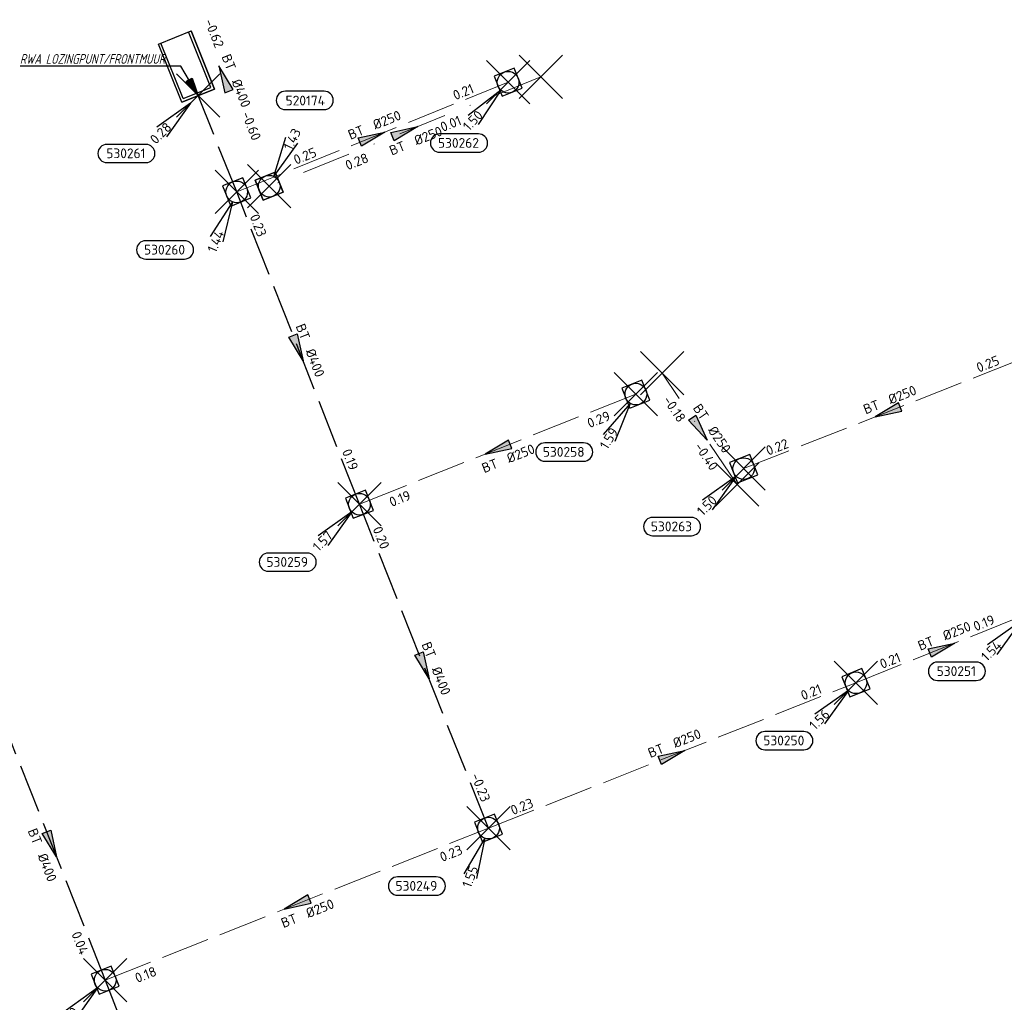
# Model space of a CAD drawing. Header units: metres. Extents: x 153343 to 157271, y 461673 to 467005.
# Tile 82 of 191: x 155011 to 155147, y 464804 to 464940. Entities that reach past the tile are written whole.
import ezdxf
from ezdxf.enums import TextEntityAlignment as Align

# ---------------------------------------------------------------- set-up
doc = ezdxf.new("R2010")
doc.units = ezdxf.units.M
doc.header["$LTSCALE"] = 0.75
doc.header["$PDMODE"] = 3
doc.header["$PDSIZE"] = 3
doc.linetypes.add('RI-HWA_BETON', pattern=[11.4, 9, -2.4])
doc.linetypes.add('RI-VWA_BETON', pattern=[19, 9, -5, 0, -5])
doc.layers.get('0').update_dxf_attribs({"lineweight": 25})
doc.layers.get('defpoints').update_dxf_attribs({"lineweight": 25})
for name, color, linetype in [('B-OI-RI-AANPIJLING', 1, 'Continuous'), ('B-OI-RI-HWA_PUTNUMMER-S @ 0.75', 151, 'Continuous'), ('B-OI-RI-HWA_TRANSPORTLEIDING_BETON_400-G', 151, 'RI-HWA_BETON'), ('B-OI-RI-VWA_PUTNUMMER-S @ 0.75', 33, 'Continuous')]:
    doc.layers.add(name, color=color, linetype=linetype)
for name, color, linetype, lineweight in [('B-OI-RI-HWA_RIOOLPUT_INSPECTIEPUT-S', 151, 'Continuous', 25), ('B-OI-RI-HWA_STROOMRICHTING-S @ 0.75', 151, 'Continuous', 25), ('B-OI-RI-HWA_TRANSPORTLEIDING_BETON_250-G', 151, 'RI-HWA_BETON', 18), ('B-OI-RI-HWA_UITSTROOMBAK-S @ 0.75', 151, 'Continuous', 25), ('B-OI-RI-VWA_RIOOLPUT_INSPECTIEPUT_BETON-S', 33, 'Continuous', 25), ('B-OI-RI-VWA_STROOMRICHTING-S @ 0.75', 33, 'Continuous', 25), ('B-OI-RI-VWA_TRANSPORTLEIDING_BETON_250-G', 33, 'RI-VWA_BETON', 18), ('N-OI-RI-BIJZONDERDERHEDEN-T18', 134, 'Continuous', 18)]:
    doc.layers.add(name, color=color, linetype=linetype, lineweight=lineweight)
doc.layers.add('inspectieput', color=7, linetype='Continuous', plot=False)
doc.layers.add('rwa lozingpunt_frontmuur', color=7, linetype='Continuous', plot=False)
doc.styles.add('NLCS-ISO', font='isocpeur.ttf')
doc.styles.add('NLCS-ISO-M750-T18_CURSIEF', font='NLCS-ISO.ttf', dxfattribs={"oblique": 15, "height": 1.35})

# ---------------------------------------------------------------- blocks, each defined once
blk = doc.blocks.new('*U1543')
at = {"ltscale": 0.1}
blk.add_hatch(color=256, dxfattribs=at).paths.add_polyline_path([(-2.5, 0), (2.5, -0.83), (2.5, 0.83)])
at = {"ltscale": 0.1, "flags": 128}
blk.add_lwpolyline([(-2.5, 0), (2.5, -0.83), (2.5, 0.83)], close=True, dxfattribs=at)
at = {"ltscale": 0.1, "style": 'NLCS-ISO'}
for tag, p in [('BOBL', (-19.26, 0)), ('MAT', (-1, 0.5))]:
    blk.add_attdef(tag, text='', height=1.8, dxfattribs=at).set_placement(p, align=Align.BOTTOM_RIGHT)
for tag, p in [('DIA', (1, 0.5)), ('BOBR', (18.31, 0))]:
    blk.add_attdef(tag, text='', height=1.8, dxfattribs=at).set_placement(p, align=Align.BOTTOM_LEFT)
at = {"layer": 'defpoints', "ltscale": 0.1, "style": 'NLCS-ISO', "flags": 1}
blk.add_attdef('JVA', text='', height=1.8, dxfattribs=at).set_placement((0, -1), align=Align.TOP_CENTER)
blk = doc.blocks.new('*U1498')
at = {"ltscale": 0.1}
blk.add_hatch(color=256, dxfattribs=at).paths.add_polyline_path([(2.5, 0), (-2.5, -0.83), (-2.5, 0.83)])
at = {"ltscale": 0.1, "flags": 128}
blk.add_lwpolyline([(2.5, 0), (-2.5, -0.83), (-2.5, 0.83)], close=True, dxfattribs=at)
at = {"ltscale": 0.1, "style": 'NLCS-ISO'}
for tag, p in [('BOBL', (-10.7, 0)), ('MAT', (-1, 0.5))]:
    blk.add_attdef(tag, text='', height=1.8, dxfattribs=at).set_placement(p, align=Align.BOTTOM_RIGHT)
for tag, p in [('DIA', (1, 0.5)), ('BOBR', (16.75, 0))]:
    blk.add_attdef(tag, text='', height=1.8, dxfattribs=at).set_placement(p, align=Align.BOTTOM_LEFT)
at = {"layer": 'defpoints', "ltscale": 0.1, "style": 'NLCS-ISO', "flags": 1}
blk.add_attdef('JVA', text='', height=1.8, dxfattribs=at).set_placement((0, -1), align=Align.TOP_CENTER)
blk = doc.blocks.new('*U80')
at = {"ltscale": 0.1}
blk.add_hatch(color=256, dxfattribs=at).paths.add_polyline_path([(-2.5, 0), (2.5, -0.83), (2.5, 0.83)])
at = {"ltscale": 0.1, "flags": 128}
blk.add_lwpolyline([(-2.5, 0), (2.5, -0.83), (2.5, 0.83)], close=True, dxfattribs=at)
at = {"ltscale": 0.1, "style": 'NLCS-ISO'}
for tag, p in [('BOBL', (-5.66, 0)), ('MAT', (-1, 0.5))]:
    blk.add_attdef(tag, text='', height=1.8, dxfattribs=at).set_placement(p, align=Align.BOTTOM_RIGHT)
for tag, p in [('DIA', (1, 0.5)), ('BOBR', (7.22, 0))]:
    blk.add_attdef(tag, text='', height=1.8, dxfattribs=at).set_placement(p, align=Align.BOTTOM_LEFT)
at = {"layer": 'defpoints', "ltscale": 0.1, "style": 'NLCS-ISO', "flags": 1}
blk.add_attdef('JVA', text='', height=1.8, dxfattribs=at).set_placement((0, -1), align=Align.TOP_CENTER)
blk = doc.blocks.new('*U1480')
at = {"ltscale": 0.1}
blk.add_hatch(color=256, dxfattribs=at).paths.add_polyline_path([(2.5, 0), (-2.5, -0.83), (-2.5, 0.83)])
at = {"ltscale": 0.1, "flags": 128}
blk.add_lwpolyline([(2.5, 0), (-2.5, -0.83), (-2.5, 0.83)], close=True, dxfattribs=at)
at = {"ltscale": 0.1, "style": 'NLCS-ISO'}
for tag, p in [('BOBL', (-21.65, 0)), ('MAT', (-1, 0.5))]:
    blk.add_attdef(tag, text='', height=1.8, dxfattribs=at).set_placement(p, align=Align.BOTTOM_RIGHT)
for tag, p in [('DIA', (1, 0.5)), ('BOBR', (20.7, -0.01))]:
    blk.add_attdef(tag, text='', height=1.8, dxfattribs=at).set_placement(p, align=Align.BOTTOM_LEFT)
at = {"layer": 'defpoints', "ltscale": 0.1, "style": 'NLCS-ISO', "flags": 1}
blk.add_attdef('JVA', text='', height=1.8, dxfattribs=at).set_placement((0, -1), align=Align.TOP_CENTER)
blk = doc.blocks.new('*U1481')
at = {"ltscale": 0.1}
blk.add_hatch(color=256, dxfattribs=at).paths.add_polyline_path([(-2.5, 0), (2.5, -0.83), (2.5, 0.83)])
at = {"ltscale": 0.1, "flags": 128}
blk.add_lwpolyline([(-2.5, 0), (2.5, -0.83), (2.5, 0.83)], close=True, dxfattribs=at)
at = {"ltscale": 0.1, "style": 'NLCS-ISO'}
for tag, p in [('BOBL', (-18.15, -3.24)), ('MAT', (-1, -3.74))]:
    blk.add_attdef(tag, text='', height=1.8, dxfattribs=at).set_placement(p, align=Align.BOTTOM_RIGHT)
for tag, p in [('DIA', (1, -3.74)), ('BOBR', (17.2, -3.24))]:
    blk.add_attdef(tag, text='', height=1.8, dxfattribs=at).set_placement(p, align=Align.BOTTOM_LEFT)
at = {"layer": 'defpoints', "ltscale": 0.1, "style": 'NLCS-ISO', "flags": 1}
blk.add_attdef('JVA', text='', height=1.8, dxfattribs=at).set_placement((0, -1), align=Align.TOP_CENTER)
blk = doc.blocks.new('*U1532')
at = {"ltscale": 0.1}
blk.add_hatch(color=256, dxfattribs=at).paths.add_polyline_path([(2.5, 0), (-2.5, -0.83), (-2.5, 0.83)])
at = {"ltscale": 0.1, "flags": 128}
blk.add_lwpolyline([(2.5, 0), (-2.5, -0.83), (-2.5, 0.83)], close=True, dxfattribs=at)
at = {"ltscale": 0.1, "style": 'NLCS-ISO'}
for tag, p in [('BOBL', (-7.84, 0)), ('MAT', (-1, 0.5))]:
    blk.add_attdef(tag, text='', height=1.8, dxfattribs=at).set_placement(p, align=Align.BOTTOM_RIGHT)
for tag, p in [('DIA', (1, 0.5)), ('BOBR', (6.89, 0))]:
    blk.add_attdef(tag, text='', height=1.8, dxfattribs=at).set_placement(p, align=Align.BOTTOM_LEFT)
at = {"layer": 'defpoints', "ltscale": 0.1, "style": 'NLCS-ISO', "flags": 1}
blk.add_attdef('JVA', text='', height=1.8, dxfattribs=at).set_placement((0, -1), align=Align.TOP_CENTER)
blk = doc.blocks.new('*U1533')
at = {"ltscale": 0.1}
blk.add_hatch(color=256, dxfattribs=at).paths.add_polyline_path([(2.5, 0), (-2.5, -0.83), (-2.5, 0.83)])
at = {"ltscale": 0.1, "flags": 128}
blk.add_lwpolyline([(2.5, 0), (-2.5, -0.83), (-2.5, 0.83)], close=True, dxfattribs=at)
at = {"ltscale": 0.1, "style": 'NLCS-ISO'}
for tag, p in [('BOBL', (-22.87, 0)), ('MAT', (-1, 0.5))]:
    blk.add_attdef(tag, text='', height=1.8, dxfattribs=at).set_placement(p, align=Align.BOTTOM_RIGHT)
for tag, p in [('DIA', (1, 0.5)), ('BOBR', (21.92, -0.01))]:
    blk.add_attdef(tag, text='', height=1.8, dxfattribs=at).set_placement(p, align=Align.BOTTOM_LEFT)
at = {"layer": 'defpoints', "ltscale": 0.1, "style": 'NLCS-ISO', "flags": 1}
blk.add_attdef('JVA', text='', height=1.8, dxfattribs=at).set_placement((0, -1), align=Align.TOP_CENTER)
blk = doc.blocks.new('*U1530')
at = {"ltscale": 0.1}
blk.add_hatch(color=256, dxfattribs=at).paths.add_polyline_path([(2.5, 0), (-2.5, -0.83), (-2.5, 0.83)])
at = {"ltscale": 0.1, "flags": 128}
blk.add_lwpolyline([(2.5, 0), (-2.5, -0.83), (-2.5, 0.83)], close=True, dxfattribs=at)
at = {"ltscale": 0.1, "style": 'NLCS-ISO'}
for tag, p in [('BOBL', (-27.16, 0)), ('MAT', (-1, 0.5))]:
    blk.add_attdef(tag, text='', height=1.8, dxfattribs=at).set_placement(p, align=Align.BOTTOM_RIGHT)
for tag, p in [('DIA', (1, 0.5)), ('BOBR', (26.21, -0.01))]:
    blk.add_attdef(tag, text='', height=1.8, dxfattribs=at).set_placement(p, align=Align.BOTTOM_LEFT)
at = {"layer": 'defpoints', "ltscale": 0.1, "style": 'NLCS-ISO', "flags": 1}
blk.add_attdef('JVA', text='', height=1.8, dxfattribs=at).set_placement((0, -1), align=Align.TOP_CENTER)
blk = doc.blocks.new('*U1515')
at = {"ltscale": 0.1}
blk.add_hatch(color=256, dxfattribs=at).paths.add_polyline_path([(-2.5, 0), (2.5, -0.83), (2.5, 0.83)])
at = {"ltscale": 0.1, "flags": 128}
blk.add_lwpolyline([(-2.5, 0), (2.5, -0.83), (2.5, 0.83)], close=True, dxfattribs=at)
at = {"ltscale": 0.1, "style": 'NLCS-ISO'}
for tag, p in [('BOBL', (-28.75, -3.24)), ('MAT', (-1, -3.74))]:
    blk.add_attdef(tag, text='', height=1.8, dxfattribs=at).set_placement(p, align=Align.BOTTOM_RIGHT)
for tag, p in [('DIA', (1, -3.74)), ('BOBR', (27.8, -3.23))]:
    blk.add_attdef(tag, text='', height=1.8, dxfattribs=at).set_placement(p, align=Align.BOTTOM_LEFT)
at = {"layer": 'defpoints', "ltscale": 0.1, "style": 'NLCS-ISO', "flags": 1}
blk.add_attdef('JVA', text='', height=1.8, dxfattribs=at).set_placement((0, -1), align=Align.TOP_CENTER)
blk = doc.blocks.new('*U1526')
at = {"ltscale": 0.1}
blk.add_hatch(color=256, dxfattribs=at).paths.add_polyline_path([(2.5, 0), (-2.5, -0.83), (-2.5, 0.83)])
at = {"ltscale": 0.1, "flags": 128}
blk.add_lwpolyline([(2.5, 0), (-2.5, -0.83), (-2.5, 0.83)], close=True, dxfattribs=at)
at = {"ltscale": 0.1, "style": 'NLCS-ISO'}
for tag, p in [('BOBL', (-17.66, -3.24)), ('MAT', (-1, -3.74))]:
    blk.add_attdef(tag, text='', height=1.8, dxfattribs=at).set_placement(p, align=Align.BOTTOM_RIGHT)
for tag, p in [('DIA', (1, -3.74)), ('BOBR', (16.72, -3.24))]:
    blk.add_attdef(tag, text='', height=1.8, dxfattribs=at).set_placement(p, align=Align.BOTTOM_LEFT)
at = {"layer": 'defpoints', "ltscale": 0.1, "style": 'NLCS-ISO', "flags": 1}
blk.add_attdef('JVA', text='', height=1.8, dxfattribs=at).set_placement((0, -1), align=Align.TOP_CENTER)
blk = doc.blocks.new('*U1293')
at = {"ltscale": 0.1}
blk.add_hatch(color=256, dxfattribs=at).paths.add_polyline_path([(2.5, 0), (-2.5, -0.83), (-2.5, 0.83)])
at = {"ltscale": 0.1, "flags": 128}
blk.add_lwpolyline([(2.5, 0), (-2.5, -0.83), (-2.5, 0.83)], close=True, dxfattribs=at)
at = {"ltscale": 0.1, "style": 'NLCS-ISO'}
for tag, p in [('BOBL', (-8.16, -3.24)), ('MAT', (-1, -3.74))]:
    blk.add_attdef(tag, text='', height=1.8, dxfattribs=at).set_placement(p, align=Align.BOTTOM_RIGHT)
for tag, p in [('DIA', (1, -3.74)), ('BOBR', (6.42, -3.23))]:
    blk.add_attdef(tag, text='', height=1.8, dxfattribs=at).set_placement(p, align=Align.BOTTOM_LEFT)
at = {"layer": 'defpoints', "ltscale": 0.1, "style": 'NLCS-ISO', "flags": 1}
blk.add_attdef('JVA', text='', height=1.8, dxfattribs=at).set_placement((0, -1), align=Align.TOP_CENTER)
blk = doc.blocks.new('*U1291')
at = {"ltscale": 0.1}
blk.add_hatch(color=256, dxfattribs=at).paths.add_polyline_path([(2.5, 0), (-2.5, -0.83), (-2.5, 0.83)])
at = {"ltscale": 0.1, "flags": 128}
blk.add_lwpolyline([(2.5, 0), (-2.5, -0.83), (-2.5, 0.83)], close=True, dxfattribs=at)
at = {"ltscale": 0.1, "style": 'NLCS-ISO'}
for tag, p in [('MAT', (-1, 0.5)), ('BOBL', (-3.05, -3.24))]:
    blk.add_attdef(tag, text='', height=1.8, dxfattribs=at).set_placement(p, align=Align.BOTTOM_RIGHT)
for tag, p in [('DIA', (1, 0.5)), ('BOBR', (2.1, -3.24))]:
    blk.add_attdef(tag, text='', height=1.8, dxfattribs=at).set_placement(p, align=Align.BOTTOM_LEFT)
at = {"layer": 'defpoints', "ltscale": 0.1, "style": 'NLCS-ISO', "flags": 1}
blk.add_attdef('JVA', text='', height=1.8, dxfattribs=at).set_placement((0, -1), align=Align.TOP_CENTER)
blk = doc.blocks.new('B-SRI-PUT_HWA-SO')
at = {"lineweight": -3, "flags": 128}
blk.add_lwpolyline([(-2, -2), (2, -2), (2, 2), (-2, 2)], close=True, dxfattribs=at)
at = {"lineweight": -3}
blk.add_circle((0, 0), 2, dxfattribs=at)
blk = doc.blocks.new('*U241')
for q in [(-7.6, -5.83), (-5.83, -7.6)]:
    blk.add_line((-1.41, -1.41), q)
blk.add_lwpolyline([(-16.81, -12.39), (-9.65, -12.39, 1), (-9.65, -9.01), (-16.81, -9.01, 1)], format="xyb", close=True)
at = {"ltscale": 0.1, "style": 'NLCS-ISO'}
blk.add_attdef('PUTHGT', text='', height=1.8, rotation=45, dxfattribs=at).set_placement((-8.44, -8.48), align=Align.MIDDLE_LEFT)
blk.add_attdef('PUTNR', text='', height=1.8, dxfattribs=at).set_placement((-13.33, -8.87), align=Align.MIDDLE_CENTER)
blk = doc.blocks.new('*U831')
for q in [(-7.37, -6.12), (-5.53, -7.82)]:
    blk.add_line((-1.36, -1.47), q)
blk.add_lwpolyline([(-12.65, -12.94), (-5.49, -12.94, 1), (-5.49, -9.55), (-12.65, -9.55, 1)], format="xyb", close=True)
at = {"ltscale": 0.1, "style": 'NLCS-ISO'}
blk.add_attdef('PUTHGT', text='', height=1.8, rotation=47.2228, dxfattribs=at).set_placement((-8.11, -8.8), align=Align.MIDDLE_LEFT)
blk.add_attdef('PUTNR', text='', height=1.8, dxfattribs=at).set_placement((-9.17, -9.41), align=Align.MIDDLE_CENTER)
blk = doc.blocks.new('SRI-UITSTROOMBAK-SO')
at = {"color": 7}
for p, q in [((-3.25, 11.56), (3.25, 11.56)), ((-3.25, 0), (-3.25, 11.56)), ((-2.75, 0.5), (-2.75, 11.56)), ((2.75, 0.5), (2.75, 11.56)), ((3.25, 0), (3.25, 11.56)), ((-3.25, 0), (3.25, 0)), ((-2.75, 0.5), (2.75, 0.5))]:
    blk.add_line(p, q, dxfattribs=at)
at = {"flags": 128}
blk.add_lwpolyline([(-3.25, 11.56), (3.25, 11.56), (3.25, 0), (-3.25, 0)], close=True, dxfattribs=at)
blk = doc.blocks.new('*U844')
for q in [(-4.89, -8.24), (-2.59, -9.23)]:
    blk.add_line((-0.79, -1.84), q)
blk.add_lwpolyline([(-16.81, -12.39), (-9.65, -12.39, 1), (-9.65, -9.01), (-16.81, -9.01, 1)], format="xyb", close=True)
at = {"ltscale": 0.1, "style": 'NLCS-ISO'}
blk.add_attdef('PUTHGT', text='', height=1.8, rotation=66.8256, dxfattribs=at).set_placement((-4.68, -11.01), align=Align.MIDDLE_LEFT)
blk.add_attdef('PUTNR', text='', height=1.8, dxfattribs=at).set_placement((-13.33, -8.87), align=Align.MIDDLE_CENTER)
blk = doc.blocks.new('*U845')
for q in [(-6.03, -7.44), (-3.9, -8.75)]:
    blk.add_line((-1.05, -1.7), q)
blk.add_lwpolyline([(-16.81, -12.39), (-9.65, -12.39, 1), (-9.65, -9.01), (-16.81, -9.01, 1)], format="xyb", close=True)
at = {"ltscale": 0.1, "style": 'NLCS-ISO'}
blk.add_attdef('PUTHGT', text='', height=1.8, rotation=58.4776, dxfattribs=at).set_placement((-6.23, -10.22), align=Align.MIDDLE_LEFT)
blk.add_attdef('PUTNR', text='', height=1.8, dxfattribs=at).set_placement((-13.33, -8.87), align=Align.MIDDLE_CENTER)
blk = doc.blocks.new('*U834')
for q in [(-4.56, -8.43), (-2.22, -9.32)]:
    blk.add_line((-0.71, -1.87), q)
blk.add_lwpolyline([(-16.81, -12.39), (-9.65, -12.39, 1), (-9.65, -9.01), (-16.81, -9.01, 1)], format="xyb", close=True)
at = {"ltscale": 0.1, "style": 'NLCS-ISO'}
blk.add_attdef('PUTHGT', text='', height=1.8, rotation=69.1053, dxfattribs=at).set_placement((-4.24, -11.19), align=Align.MIDDLE_LEFT)
blk.add_attdef('PUTNR', text='', height=1.8, dxfattribs=at).set_placement((-13.33, -8.87), align=Align.MIDDLE_CENTER)
blk = doc.blocks.new('*U680')
for q in [(3.08, 9.07), (5.32, 7.97)]:
    blk.add_line((0.88, 1.79), q)
blk.add_lwpolyline([(10.15, 17.54), (2.99, 17.54, 1), (2.99, 14.16), (10.15, 14.16, 1)], format="xyb", close=True)
at = {"ltscale": 0.1, "style": 'NLCS-ISO'}
blk.add_attdef('PUTNR', text='', height=1.8, dxfattribs=at).set_placement((6.67, 15.82), align=Align.MIDDLE_CENTER)
blk.add_attdef('PUTHGT', text='', height=1.8, rotation=63.7453, dxfattribs=at).set_placement((3.36, 6.87), align=Align.MIDDLE_LEFT)
blk = doc.blocks.new('B-SRI-PUT_VWA-SO')
at = {"flags": 128}
blk.add_lwpolyline([(-2, 2), (2, 2), (2, -2), (-2, -2)], close=True, dxfattribs=at)
at = {"lineweight": -3, "flags": 128}
blk.add_lwpolyline([(2, -2), (2, 2), (-2, 2), (-2, -2)], close=True, dxfattribs=at)
at = {"lineweight": -3}
blk.add_circle((0, 0), 2, dxfattribs=at)

msp = doc.modelspace()

# ---------------------------------------------------------------- linework, layer by layer
at = {"layer": 'B-OI-RI-AANPIJLING', "transparency": 33554610, "flags": 128}
msp.add_lwpolyline([(155035.55, 464929.72), (155033.85, 464931.62), (155034.73, 464932.13), (155035.55, 464929.72), (155034.58, 464932.05), (155034.43, 464931.96), (155035.55, 464929.72), (155034.14, 464931.79), (155033.99, 464931.7), (155035.55, 464929.72), (155033.16, 464933.8), (155010.88, 464933.8)], dxfattribs=at)
at = {"layer": 'B-OI-RI-HWA_TRANSPORTLEIDING_BETON_250-G', "transparency": 33554610}
for p, q in [((155040.9, 464916.37), (155078.5, 464931.57)), ((155111.13, 464878.04), (155151.03, 464893.78)), ((155096.2, 464888.36), (155057.9, 464873.11)), ((155126.69, 464848.38), (155150.59, 464857.99)), ((155075.79, 464828.24), (155126.69, 464848.38)), ((155022.69, 464807.17), (155075.79, 464828.24))]:
    msp.add_line(p, q, dxfattribs=at)
at = {"layer": 'B-OI-RI-HWA_TRANSPORTLEIDING_BETON_400-G', "transparency": 33554610}
for p, q in [((155040.9, 464916.37), (155035.55, 464929.72)), ((155057.9, 464873.11), (155040.9, 464916.37)), ((155075.79, 464828.24), (155057.9, 464873.11)), ((155007.79, 464844.83), (155022.69, 464807.17)), ((155022.69, 464807.17), (155041.13, 464759.66))]:
    msp.add_line(p, q, dxfattribs=at)
at = {"layer": 'B-OI-RI-VWA_TRANSPORTLEIDING_BETON_250-G', "transparency": 33554610}
for p, q in [((155083.05, 464932.31), (155045.4, 464917.16)), ((155110.23, 464875.84), (155099.85, 464891.25))]:
    msp.add_line(p, q, dxfattribs=at)
at = {"layer": 'inspectieput', "color": 0, "transparency": 33554610}
for p in [(155083.05, 464932.31), (155078.5, 464931.57), (155045.4, 464917.16), (155040.9, 464916.37), (155099.85, 464891.25), (155096.2, 464888.36), (155111.13, 464878.04), (155110.23, 464875.84), (155057.9, 464873.11), (155126.69, 464848.38), (155075.79, 464828.24), (155022.69, 464807.17)]:
    msp.add_point(p, dxfattribs=at)
at = {"layer": 'rwa lozingpunt_frontmuur', "color": 0, "transparency": 33554610}
msp.add_point((155035.55, 464929.72), dxfattribs=at)

# ---------------------------------------------------------------- block references
at = {"layer": 'B-OI-RI-HWA_PUTNUMMER-S @ 0.75', "color": 0, "transparency": 33554610}
ref = msp.add_blockref('*U831', (155078.5, 464931.57), dxfattribs=dict(at, xscale=0.75, yscale=0.75, zscale=0.75))
ref.add_attrib('PUTNR', '530262', dxfattribs={"layer": '0', "ltscale": 0.1, "height": 1.35, "style": 'NLCS-ISO'}).set_placement((155071.62, 464923.16), align=Align.MIDDLE_CENTER)
ref.add_attrib('PUTHGT', '1.50', dxfattribs={"layer": '0', "ltscale": 0.1, "height": 1.35, "rotation": 47.2228, "style": 'NLCS-ISO'}).set_placement((155072.6, 464925.17), align=Align.MIDDLE_LEFT)
ref = msp.add_blockref('*U241', (155035.55, 464929.72), dxfattribs=dict(at, xscale=0.75, yscale=0.75, zscale=0.75))
ref.add_attrib('PUTNR', '530261', dxfattribs={"layer": '0', "ltscale": 0.1, "height": 1.35, "style": 'NLCS-ISO'}).set_placement((155025.55, 464921.72), align=Align.MIDDLE_CENTER)
ref.add_attrib('PUTHGT', '0.28', dxfattribs={"layer": '0', "ltscale": 0.1, "height": 1.35, "rotation": 45, "style": 'NLCS-ISO'}).set_placement((155029.22, 464923.36), align=Align.MIDDLE_LEFT)
ref = msp.add_blockref('*U844', (155040.9, 464916.37), dxfattribs=dict(at, xscale=0.75, yscale=0.75, zscale=0.75))
ref.add_attrib('PUTNR', '530260', dxfattribs={"layer": '0', "ltscale": 0.1, "height": 1.35, "style": 'NLCS-ISO'}).set_placement((155030.9, 464908.37), align=Align.MIDDLE_CENTER)
ref.add_attrib('PUTHGT', '1.44', dxfattribs={"layer": '0', "ltscale": 0.1, "height": 1.35, "rotation": 66.8256, "style": 'NLCS-ISO'}).set_placement((155037.39, 464908.11), align=Align.MIDDLE_LEFT)
ref = msp.add_blockref('*U845', (155096.2, 464888.36), dxfattribs=dict(at, xscale=0.75, yscale=0.75, zscale=0.75))
ref.add_attrib('PUTNR', '530258', dxfattribs={"layer": '0', "ltscale": 0.1, "height": 1.35, "style": 'NLCS-ISO'}).set_placement((155086.2, 464880.36), align=Align.MIDDLE_CENTER)
ref.add_attrib('PUTHGT', '1.59', dxfattribs={"layer": '0', "ltscale": 0.1, "height": 1.35, "rotation": 58.4776, "style": 'NLCS-ISO'}).set_placement((155091.67, 464880.93), align=Align.MIDDLE_LEFT)
ref = msp.add_blockref('*U241', (155111.13, 464878.04), dxfattribs=dict(at, xscale=0.75, yscale=0.75, zscale=0.75))
ref.add_attrib('PUTNR', '530263', dxfattribs={"layer": '0', "ltscale": 0.1, "height": 1.35, "style": 'NLCS-ISO'}).set_placement((155101.13, 464870.04), align=Align.MIDDLE_CENTER)
ref.add_attrib('PUTHGT', '1.50', dxfattribs={"layer": '0', "ltscale": 0.1, "height": 1.35, "rotation": 45, "style": 'NLCS-ISO'}).set_placement((155104.99, 464871.87), align=Align.MIDDLE_LEFT)
ref = msp.add_blockref('*U241', (155057.9, 464873.11), dxfattribs=dict(at, xscale=0.75, yscale=0.75, zscale=0.75))
ref.add_attrib('PUTNR', '530259', dxfattribs={"layer": '0', "ltscale": 0.1, "height": 1.35, "style": 'NLCS-ISO'}).set_placement((155047.9, 464865.11), align=Align.MIDDLE_CENTER)
ref.add_attrib('PUTHGT', '1.57', dxfattribs={"layer": '0', "ltscale": 0.1, "height": 1.35, "rotation": 45, "style": 'NLCS-ISO'}).set_placement((155051.76, 464866.94), align=Align.MIDDLE_LEFT)
ref = msp.add_blockref('*U241', (155150.59, 464857.99), dxfattribs=dict(at, xscale=0.75, yscale=0.75, zscale=0.75))
ref.add_attrib('PUTNR', '530251', dxfattribs={"layer": '0', "ltscale": 0.1, "height": 1.35, "style": 'NLCS-ISO'}).set_placement((155140.59, 464849.99), align=Align.MIDDLE_CENTER)
ref.add_attrib('PUTHGT', '1.54', dxfattribs={"layer": '0', "ltscale": 0.1, "height": 1.35, "rotation": 45, "style": 'NLCS-ISO'}).set_placement((155144.35, 464851.72), align=Align.MIDDLE_LEFT)
ref = msp.add_blockref('*U241', (155126.69, 464848.38), dxfattribs=dict(at, xscale=0.75, yscale=0.75, zscale=0.75))
ref.add_attrib('PUTNR', '530250', dxfattribs={"layer": '0', "ltscale": 0.1, "height": 1.35, "style": 'NLCS-ISO'}).set_placement((155116.69, 464840.38), align=Align.MIDDLE_CENTER)
ref.add_attrib('PUTHGT', '1.56', dxfattribs={"layer": '0', "ltscale": 0.1, "height": 1.35, "rotation": 45, "style": 'NLCS-ISO'}).set_placement((155120.55, 464842.21), align=Align.MIDDLE_LEFT)
ref = msp.add_blockref('*U834', (155075.79, 464828.24), dxfattribs=dict(at, xscale=0.75, yscale=0.75, zscale=0.75))
ref.add_attrib('PUTNR', '530249', dxfattribs={"layer": '0', "ltscale": 0.1, "height": 1.35, "style": 'NLCS-ISO'}).set_placement((155065.79, 464820.24), align=Align.MIDDLE_CENTER)
ref.add_attrib('PUTHGT', '1.55', dxfattribs={"layer": '0', "ltscale": 0.1, "height": 1.35, "rotation": 69.1053, "style": 'NLCS-ISO'}).set_placement((155072.7, 464820.1), align=Align.MIDDLE_LEFT)
ref = msp.add_blockref('*U241', (155022.69, 464807.17), dxfattribs=dict(at, xscale=0.75, yscale=0.75, zscale=0.75))
ref.add_attrib('PUTNR', '530246', dxfattribs={"layer": '0', "ltscale": 0.1, "height": 1.35, "style": 'NLCS-ISO'}).set_placement((155012.69, 464799.17), align=Align.MIDDLE_CENTER)
ref.add_attrib('PUTHGT', '1.50', dxfattribs={"layer": '0', "ltscale": 0.1, "height": 1.35, "rotation": 45, "style": 'NLCS-ISO'}).set_placement((155016.55, 464801), align=Align.MIDDLE_LEFT)
at = {"layer": 'B-OI-RI-HWA_RIOOLPUT_INSPECTIEPUT-S', "transparency": 33554610}
for p, xscale, yscale, zscale, rotation in [((155078.5, 464931.57), 0.7500000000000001, 0.7500000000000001, 0.7500000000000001, 202.0112831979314), ((155040.9, 464916.37), 0.75, 0.75, 0.75, 22.01128319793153), ((155096.2, 464888.36), 0.7499999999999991, 0.7499999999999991, 0.7499999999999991, 201.7110783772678), ((155111.13, 464878.04), 0.75, 0.75, 0.75, 21.52855087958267), ((155057.9, 464873.11), 0.75, 0.75, 0.75, 111.4534729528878), ((155126.69, 464848.38), 0.75, 0.75, 0.75, 21.90466733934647), ((155075.79, 464828.24), 0.7500000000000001, 0.7500000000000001, 0.7500000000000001, 111.7375346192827), ((155022.69, 464807.17), 0.75, 0.75, 0.75, 21.64310338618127)]:
    msp.add_blockref('B-SRI-PUT_HWA-SO', p, dxfattribs=dict(at, xscale=xscale, yscale=yscale, zscale=zscale, rotation=rotation))
at = {"layer": 'B-OI-RI-HWA_STROOMRICHTING-S @ 0.75', "color": 0, "transparency": 33554610, "xscale": 0.75, "yscale": 0.75, "zscale": 0.75}
for name, p, rotation, values in [('*U80', (155039.14, 464932.08), 291.8383983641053, {'MAT': 'BT', 'DIA': '%%c400', 'BOBL': '-0.62', 'BOBR': '-0.60'}), ('*U1498', (155059.7, 464923.97), 22.01128319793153, {'MAT': 'BT', 'DIA': '%%c250', 'BOBL': '0.25', 'BOBR': '0.21'}), ('*U1480', (155049.4, 464894.74), 291.4534729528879, {'MAT': 'BT', 'DIA': '%%c400', 'BOBL': '0.23', 'BOBR': '0.19'}), ('*U1543', (155131.08, 464885.91), 21.52855087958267, {'MAT': 'BT', 'DIA': '%%c250', 'BOBL': '0.22', 'BOBR': '0.25'}), ('*U1481', (155077.05, 464880.73), 21.71107837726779, {'MAT': 'BT', 'DIA': '%%c250', 'BOBL': '0.19', 'BOBR': '0.29'}), ('*U1533', (155066.85, 464850.67), 291.7375346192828, {'MAT': 'BT', 'DIA': '%%c400', 'BOBL': '0.20', 'BOBR': '-0.23'}), ('*U1532', (155138.64, 464853.18), 21.90466733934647, {'MAT': 'BT', 'DIA': '%%c250', 'BOBL': '0.21', 'BOBR': '0.19'}), ('*U1530', (155101.24, 464838.31), 21.58760575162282, {'MAT': 'BT', 'DIA': '%%c250', 'BOBL': '0.23', 'BOBR': '0.21'}), ('*U1526', (155015.24, 464826), 291.585993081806, {'MAT': 'BT', 'DIA': '%%c400', 'BOBL': '0.11', 'BOBR': '0.04'}), ('*U1515', (155049.24, 464817.71), 21.64310338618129, {'MAT': 'BT', 'DIA': '%%c250', 'BOBL': '0.18', 'BOBR': '0.23'})]:
    msp.add_blockref(name, p, dxfattribs=dict(at, rotation=rotation)).add_auto_attribs(values)
at = {"layer": 'B-OI-RI-HWA_UITSTROOMBAK-S @ 0.75', "color": 0, "transparency": 33554610, "xscale": 0.75, "yscale": 0.75, "zscale": 0.75, "rotation": 21.83839836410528}
msp.add_blockref('SRI-UITSTROOMBAK-SO', (155035.55, 464929.72), dxfattribs=at)
at = {"layer": 'B-OI-RI-VWA_PUTNUMMER-S @ 0.75', "color": 0, "transparency": 33554610, "xscale": 0.75, "yscale": 0.75, "zscale": 0.75}
msp.add_blockref('*U680', (155045.4, 464917.16), dxfattribs=at).add_auto_attribs({'PUTNR': '520174', 'PUTHGT': '1.43'})
at = {"layer": 'B-OI-RI-VWA_RIOOLPUT_INSPECTIEPUT_BETON-S', "transparency": 33554610, "xscale": 0.75, "yscale": 0.75, "zscale": 0.75, "rotation": 21.91938278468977}
msp.add_blockref('B-SRI-PUT_VWA-SO', (155045.4, 464917.16), dxfattribs=at)
at = {"layer": 'B-OI-RI-VWA_STROOMRICHTING-S @ 0.75', "color": 0, "transparency": 33554610, "xscale": 0.75, "yscale": 0.75, "zscale": 0.75}
for name, p, rotation, values in [('*U1293', (155064.23, 464924.73), 21.91938278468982, {'MAT': 'BT', 'DIA': '%%c250', 'BOBL': '0.28', 'BOBR': '0.01'}), ('*U1291', (155105.04, 464883.54), 303.9637577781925, {'MAT': 'BT', 'DIA': '%%c250', 'BOBL': '-0.18', 'BOBR': '-0.40'})]:
    msp.add_blockref(name, p, dxfattribs=dict(at, rotation=rotation)).add_auto_attribs(values)

# ---------------------------------------------------------------- texts
at = {"layer": 'N-OI-RI-BIJZONDERDERHEDEN-T18', "transparency": 33554610, "style": 'NLCS-ISO-M750-T18_CURSIEF', "oblique": 15, "width": 0.8}
msp.add_text('RWA LOZINGPUNT/FRONTMUUR', height=1.35, dxfattribs=at).set_placement((155010.86, 464934.12))

doc.saveas('drawing.dxf')
